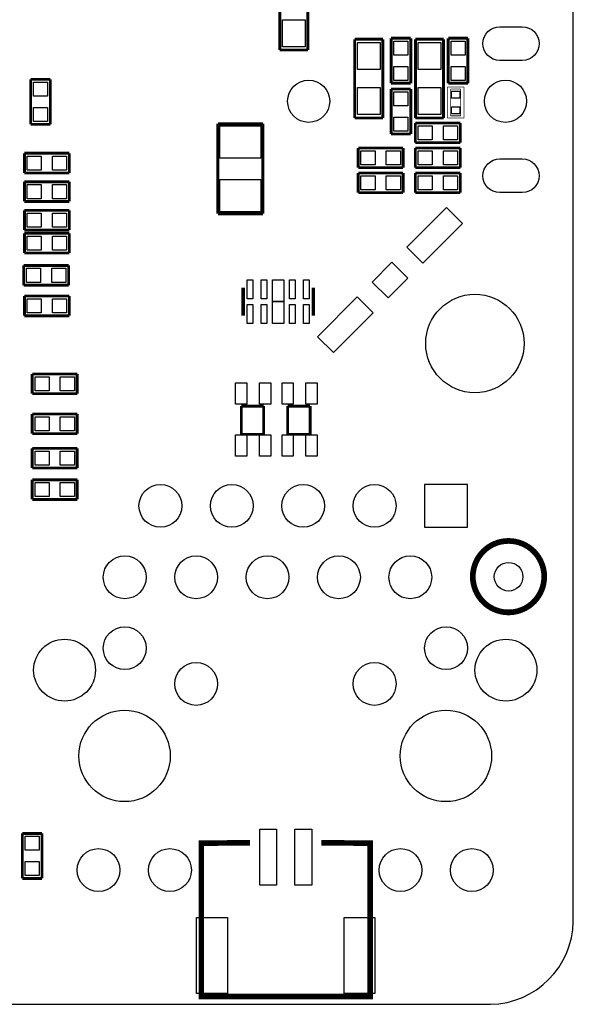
# Model space of a CAD drawing. Extents: x 0 to 59, y 0 to 85.
# Tile 2 of 8: x 36.3 to 56, y 0 to 35. Entities that reach past the tile are written whole.
import ezdxf

# ---------------------------------------------------------------- set-up
doc = ezdxf.new("R2010")
doc.units = 0
for name, color, linetype in [('BG_OUTLINE', 2, 'CONTINUOUS'), ('PG_SILKSCREEN_TOP', 3, 'CONTINUOUS'), ('PIN_TOP', 4, 'CONTINUOUS')]:
    doc.layers.add(name, color=color, linetype=linetype)

msp = doc.modelspace()

# ---------------------------------------------------------------- linework, layer by layer
at = {"layer": 'BG_OUTLINE'}
msp.add_lwpolyline([(3.005023, 0), (53.054402, 0, 0.404077), (56.00192, 2.947492), (56.00192, 82.002986, 0.414126), (53.00312, 85.001684), (3.03342, 85.001684, 0.419609), (0, 81.968391), (0, 3.004998, 0.414196)], format="xyb", close=True, dxfattribs=at)
at = {"layer": 'PG_SILKSCREEN_TOP'}
for points, const_width in [([(45.560412, 33.930996), (45.560412, 36.730991)], 0.1), ([(46.56041, 36.730991), (46.56041, 33.930996)], 0.1), ([(48.227412, 31.517996), (48.227412, 34.317991)], 0.1), ([(48.227412, 34.317991), (49.22741, 34.317991)], 0.1), ([(49.22741, 34.317991), (49.22741, 31.517996)], 0.1), ([(49.520399, 32.752995), (49.520399, 34.352992)], 0.1), ([(49.520399, 34.352992), (50.220397, 34.352992)], 0.1), ([(50.220397, 34.352992), (50.220397, 32.752995)], 0.1), ([(50.386412, 31.517996), (50.386412, 34.317991)], 0.1), ([(50.386412, 34.317991), (51.38641, 34.317991)], 0.1), ([(51.38641, 34.317991), (51.38641, 31.517996)], 0.1), ([(51.552399, 32.752995), (51.552399, 34.352992)], 0.1), ([(51.552399, 34.352992), (52.252397, 34.352992)], 0.1), ([(52.252397, 34.352992), (52.252397, 32.752995)], 0.1), ([(46.56041, 33.930996), (45.560412, 33.930996)], 0.1), ([(36.696218, 31.293791), (36.696218, 32.893787)], 0.1), ([(36.696218, 32.893787), (37.396217, 32.893787)], 0.1), ([(37.396217, 32.893787), (37.396217, 31.293791)], 0.1), ([(49.520348, 30.950002), (49.520348, 32.549998)], 0.1), ([(49.520348, 32.549998), (50.220347, 32.549998)], 0.1), ([(50.220397, 32.752995), (49.520399, 32.752995)], 0.1), ([(50.220347, 32.549998), (50.220347, 30.950002)], 0.1), ([(52.252397, 32.752995), (51.552399, 32.752995)], 0.1), ([(51.516001, 31.51759), (51.516001, 32.61741)], 0.0254), ([(51.516001, 32.61741), (52.115999, 32.61741)], 0.0254), ([(52.115999, 32.61741), (52.115999, 31.51759)], 0.0254), ([(51.640994, 32.542505), (51.991006, 32.542505)], 0.0254), ([(51.640994, 31.592495), (51.640994, 32.542505)], 0.0254), ([(51.991006, 32.542505), (51.991006, 31.592495)], 0.0254), ([(49.22741, 31.517996), (48.227412, 31.517996)], 0.1), ([(51.38641, 31.517996), (50.386412, 31.517996)], 0.1), ([(52.115999, 31.51759), (51.516001, 31.51759)], 0.0254), ([(51.991006, 31.592495), (51.640994, 31.592495)], 0.0254), ([(37.396217, 31.293791), (36.696218, 31.293791)], 0.1), ([(43.358206, 28.109824), (43.358206, 31.309818)], 0.1), ([(43.358206, 31.309818), (44.958203, 31.309818)], 0.1), ([(44.958203, 31.309818), (44.958203, 28.109824)], 0.1), ([(50.381002, 30.637988), (50.381002, 31.337987)], 0.1), ([(50.381002, 31.337987), (51.980998, 31.337987)], 0.1), ([(51.980998, 31.337987), (51.980998, 30.637988)], 0.1), ([(50.220347, 30.950002), (49.520348, 30.950002)], 0.1), ([(48.349002, 29.749013), (48.349002, 30.449012)], 0.1), ([(48.349002, 30.449012), (49.948998, 30.449012)], 0.1), ([(49.948998, 30.449012), (49.948998, 29.749013)], 0.1), ([(51.980998, 30.637988), (50.381002, 30.637988)], 0.1), ([(50.381002, 30.449012), (51.980998, 30.449012)], 0.1), ([(50.381002, 29.749013), (50.381002, 30.449012)], 0.1), ([(51.980998, 30.449012), (51.980998, 29.749013)], 0.1), ([(36.478007, 30.263186), (38.078004, 30.263186)], 0.1), ([(36.478007, 29.563187), (36.478007, 30.263186)], 0.1), ([(38.078004, 30.263186), (38.078004, 29.563187)], 0.1), ([(49.948998, 29.749013), (48.349002, 29.749013)], 0.1), ([(51.980998, 29.749013), (50.381002, 29.749013)], 0.1), ([(38.078004, 29.563187), (36.478007, 29.563187)], 0.1), ([(48.349002, 29.559987), (49.948998, 29.559987)], 0.1), ([(48.349002, 28.859988), (48.349002, 29.559987)], 0.1), ([(49.948998, 29.559987), (49.948998, 28.859988)], 0.1), ([(50.381002, 28.859988), (50.381002, 29.560012)], 0.1), ([(50.381002, 29.560012), (51.980998, 29.560012)], 0.1), ([(51.980998, 29.560012), (51.980998, 28.859988)], 0.1), ([(36.478007, 29.247186), (38.078004, 29.247186)], 0.1), ([(36.478007, 28.547187), (36.478007, 29.247186)], 0.1), ([(38.078004, 29.247186), (38.078004, 28.547187)], 0.1), ([(49.948998, 28.859988), (48.349002, 28.859988)], 0.1), ([(51.980998, 28.859988), (50.381002, 28.859988)], 0.1), ([(38.078004, 28.547187), (36.478007, 28.547187)], 0.1), ([(36.478007, 28.231033), (38.078004, 28.231033)], 0.1), ([(36.478007, 27.531035), (36.478007, 28.231033)], 0.1), ([(38.078004, 28.231033), (38.078004, 27.531035)], 0.1), ([(44.958203, 28.109824), (43.358206, 28.109824)], 0.1), ([(38.078004, 27.531035), (36.478007, 27.531035)], 0.1), ([(36.478007, 27.418208), (38.078004, 27.418208)], 0.1), ([(36.478007, 26.718209), (36.478007, 27.418208)], 0.1), ([(38.078004, 27.418208), (38.078004, 26.718209)], 0.1), ([(38.078004, 26.718209), (36.478007, 26.718209)], 0.1), ([(36.449406, 26.271576), (38.049403, 26.271576)], 0.1), ([(36.449406, 25.571577), (36.449406, 26.271576)], 0.1), ([(38.049403, 26.271576), (38.049403, 25.571577)], 0.1), ([(38.049403, 25.571577), (36.449406, 25.571577)], 0.1), ([(36.477981, 25.183186), (38.078004, 25.183186)], 0.1), ([(36.477981, 24.483187), (36.477981, 25.183186)], 0.1), ([(38.078004, 25.183186), (38.078004, 24.483187)], 0.1), ([(44.254395, 25.485522), (44.254395, 24.485524)], 0.127), ([(46.75439, 25.485522), (46.75439, 24.485524)], 0.127), ([(38.078004, 24.483187), (36.477981, 24.483187)], 0.1), ([(36.754206, 22.410776), (38.354203, 22.410776)], 0.1), ([(36.754206, 21.710777), (36.754206, 22.410776)], 0.1), ([(38.354203, 22.410776), (38.354203, 21.710777)], 0.1), ([(38.354203, 21.710777), (36.754206, 21.710777)], 0.1), ([(36.754181, 20.988376), (38.354203, 20.988376)], 0.1), ([(36.754181, 20.288377), (36.754181, 20.988376)], 0.1), ([(38.354203, 20.988376), (38.354203, 20.288377)], 0.1), ([(44.190387, 20.269429), (44.190387, 21.269427)], 0.1), ([(44.190387, 21.269427), (44.990385, 21.269427)], 0.1), ([(44.990385, 21.269427), (44.990385, 20.269429)], 0.1), ([(45.841412, 20.269403), (45.841412, 21.269401)], 0.1), ([(45.841412, 21.269401), (46.64141, 21.269401)], 0.1), ([(46.64141, 21.269401), (46.64141, 20.269403)], 0.1), ([(38.354203, 20.288377), (36.754181, 20.288377)], 0.1), ([(44.990385, 20.269429), (44.190387, 20.269429)], 0.1), ([(46.64141, 20.269403), (45.841412, 20.269403)], 0.1), ([(36.754206, 19.769176), (38.354203, 19.769176)], 0.1), ([(36.754206, 19.069177), (36.754206, 19.769176)], 0.1), ([(38.354203, 19.769176), (38.354203, 19.069177)], 0.1), ([(38.354203, 19.069177), (36.754206, 19.069177)], 0.1), ([(36.754206, 18.651576), (38.354203, 18.651576)], 0.1), ([(36.754206, 17.951577), (36.754206, 18.651576)], 0.1), ([(38.354203, 18.651576), (38.354203, 17.951577)], 0.1), ([(38.354203, 17.951577), (36.754206, 17.951577)], 0.1), ([(36.403407, 4.475988), (36.403407, 6.075985)], 0.1), ([(36.403407, 6.075985), (37.103406, 6.075985)], 0.1), ([(37.103406, 6.075985), (37.103406, 4.475988)], 0.1), ([(44.5008, 5.7404), (42.770806, 5.732399), (42.770806, 0.282397), (48.770794, 0.282397), (48.770794, 5.732399), (47.0408, 5.7404)], 0.2), ([(37.103406, 4.475988), (36.403407, 4.475988)], 0.1)]:
    msp.add_lwpolyline(points, dxfattribs=dict(at, const_width=const_width))
at = {"layer": 'PG_SILKSCREEN_TOP', "const_width": 0.2032}
for points in [[(54.9672, 15.206904, 0.999993), (52.4272, 15.206904)], [(52.4272, 15.206904, 1.000007), (54.9672, 15.206904)]]:
    msp.add_lwpolyline(points, format="xyb", dxfattribs=at)
at = {"layer": 'PIN_TOP'}
for points in [[(45.660412, 35.010992), (46.46041, 35.010992), (46.46041, 34.050999), (45.660412, 34.050999)], [(48.327412, 34.197989), (49.12741, 34.197989), (49.12741, 33.237995), (48.327412, 33.237995)], [(49.620411, 34.253005), (50.12041, 34.253005), (50.12041, 33.753006), (49.620411, 33.753006)], [(50.486412, 34.197989), (51.28641, 34.197989), (51.28641, 33.237995), (50.486412, 33.237995)], [(51.652411, 34.253005), (52.15241, 34.253005), (52.15241, 33.753006), (51.652411, 33.753006)], [(49.620411, 33.352981), (50.12041, 33.352981), (50.12041, 32.852982), (49.620411, 32.852982)], [(51.652411, 33.352981), (52.15241, 33.352981), (52.15241, 32.852982), (51.652411, 32.852982)], [(37.296204, 32.293801), (36.796205, 32.293801), (36.796205, 32.7938), (37.296204, 32.7938)], [(48.327412, 32.597992), (49.12741, 32.597992), (49.12741, 31.637999), (48.327412, 31.637999)], [(50.486412, 32.597992), (51.28641, 32.597992), (51.28641, 31.637999), (50.486412, 31.637999)], [(50.120359, 31.950012), (49.62036, 31.950012), (49.62036, 32.450011), (50.120359, 32.450011)], [(51.666, 32.467563), (51.966, 32.467563), (51.966, 32.217652), (51.666, 32.217652)], [(37.296204, 31.393778), (36.796205, 31.393778), (36.796205, 31.893777), (37.296204, 31.893777)], [(51.666, 31.917348), (51.966, 31.917348), (51.966, 31.667437), (51.666, 31.667437)], [(50.120359, 31.049989), (49.62036, 31.049989), (49.62036, 31.549988), (50.120359, 31.549988)], [(44.88321, 30.084827), (43.4332, 30.084827), (43.4332, 31.234837), (44.88321, 31.234837)], [(50.980988, 31.237999), (50.980988, 30.738), (50.480989, 30.738), (50.480989, 31.237999)], [(51.881011, 31.237999), (51.881011, 30.738), (51.381012, 30.738), (51.381012, 31.237999)], [(36.577981, 29.663161), (36.577981, 30.16316), (37.07798, 30.16316), (37.07798, 29.663161)], [(37.478005, 29.663161), (37.478005, 30.16316), (37.978004, 30.16316), (37.978004, 29.663161)], [(48.948988, 30.348999), (48.948988, 29.849), (48.448989, 29.849), (48.448989, 30.348999)], [(49.849011, 30.348999), (49.849011, 29.849), (49.349012, 29.849), (49.349012, 30.348999)], [(50.480976, 29.848988), (50.480976, 30.348987), (50.980975, 30.348987), (50.980975, 29.848988)], [(51.381, 29.848988), (51.381, 30.348987), (51.880999, 30.348987), (51.880999, 29.848988)], [(48.448976, 28.959988), (48.448976, 29.459987), (48.948975, 29.459987), (48.948975, 28.959988)], [(49.349, 28.959988), (49.349, 29.459987), (49.848999, 29.459987), (49.848999, 28.959988)], [(50.980988, 29.459999), (50.980988, 28.960001), (50.480989, 28.960001), (50.480989, 29.459999)], [(51.881011, 29.459999), (51.881011, 28.960001), (51.381012, 28.960001), (51.381012, 29.459999)], [(36.577981, 28.647161), (36.577981, 29.14716), (37.07798, 29.14716), (37.07798, 28.647161)], [(37.478005, 28.647161), (37.478005, 29.14716), (37.978004, 29.14716), (37.978004, 28.647161)], [(44.88321, 28.184805), (43.4332, 28.184805), (43.4332, 29.334816), (44.88321, 29.334816)], [(36.577981, 27.631009), (36.577981, 28.131008), (37.07798, 28.131008), (37.07798, 27.631009)], [(37.478005, 27.631009), (37.478005, 28.131008), (37.978004, 28.131008), (37.978004, 27.631009)], [(50.647644, 26.355261), (50.081959, 26.920945), (51.49617, 28.335156), (52.061855, 27.769471)], [(36.577981, 26.818209), (36.577981, 27.318208), (37.07798, 27.318208), (37.07798, 26.818209)], [(37.478005, 26.818209), (37.478005, 27.318208), (37.978004, 27.318208), (37.978004, 26.818209)], [(49.410191, 25.117808), (48.844507, 25.683492), (49.551612, 26.390598), (50.117297, 25.824914)], [(36.549381, 25.671577), (36.549381, 26.171576), (37.04938, 26.171576), (37.04938, 25.671577)], [(37.449404, 25.671577), (37.449404, 26.171576), (37.949403, 26.171576), (37.949403, 25.671577)], [(44.404407, 25.085396), (44.404407, 25.760401), (44.604407, 25.760401), (44.604407, 25.085396)], [(44.904406, 25.085396), (44.904406, 25.760401), (45.104406, 25.760401), (45.104406, 25.085396)], [(45.304405, 24.985421), (45.304405, 25.760426), (45.704404, 25.760426), (45.704404, 24.985421)], [(45.904404, 25.085396), (45.904404, 25.760401), (46.104404, 25.760401), (46.104404, 25.085396)], [(46.404403, 25.085396), (46.404403, 25.760401), (46.604403, 25.760401), (46.604403, 25.085396)], [(36.577981, 24.583187), (36.577981, 25.083186), (37.07798, 25.083186), (37.07798, 24.583187)], [(37.478005, 24.583187), (37.478005, 25.083186), (37.978004, 25.083186), (37.978004, 24.583187)], [(44.404407, 24.210416), (44.404407, 24.885421), (44.604407, 24.885421), (44.604407, 24.210416)], [(44.904406, 24.210416), (44.904406, 24.885421), (45.104406, 24.885421), (45.104406, 24.210416)], [(45.304405, 24.210416), (45.304405, 24.985421), (45.704404, 24.985421), (45.704404, 24.210416)], [(45.904404, 24.210416), (45.904404, 24.885421), (46.104404, 24.885421), (46.104404, 24.210416)], [(46.404403, 24.210416), (46.404403, 24.885421), (46.604403, 24.885421), (46.604403, 24.210416)], [(47.465633, 23.17325), (46.899949, 23.738935), (48.31416, 25.153145), (48.879844, 24.587461)], [(36.854181, 21.810751), (36.854181, 22.31075), (37.35418, 22.31075), (37.35418, 21.810751)], [(37.754204, 21.810751), (37.754204, 22.31075), (38.254203, 22.31075), (38.254203, 21.810751)], [(44.390386, 21.344433), (43.990387, 21.344433), (43.990387, 22.094444), (44.390386, 22.094444)], [(45.240397, 21.344433), (44.840398, 21.344433), (44.840398, 22.094444), (45.240397, 22.094444)], [(46.041412, 21.344407), (45.641412, 21.344407), (45.641412, 22.094419), (46.041412, 22.094419)], [(46.891423, 21.344407), (46.491423, 21.344407), (46.491423, 22.094419), (46.891423, 22.094419)], [(36.854181, 20.388351), (36.854181, 20.88835), (37.35418, 20.88835), (37.35418, 20.388351)], [(37.754204, 20.388351), (37.754204, 20.88835), (38.254203, 20.88835), (38.254203, 20.388351)], [(44.390386, 19.494424), (43.990387, 19.494424), (43.990387, 20.244435), (44.390386, 20.244435)], [(45.240397, 19.494424), (44.840398, 19.494424), (44.840398, 20.244435), (45.240397, 20.244435)], [(46.041412, 19.494398), (45.641412, 19.494398), (45.641412, 20.24441), (46.041412, 20.24441)], [(46.891423, 19.494398), (46.491423, 19.494398), (46.491423, 20.24441), (46.891423, 20.24441)], [(36.854181, 19.169177), (36.854181, 19.669176), (37.35418, 19.669176), (37.35418, 19.169177)], [(37.754204, 19.169177), (37.754204, 19.669176), (38.254203, 19.669176), (38.254203, 19.169177)], [(36.854181, 18.051577), (36.854181, 18.551576), (37.35418, 18.551576), (37.35418, 18.051577)], [(37.754204, 18.051577), (37.754204, 18.551576), (38.254203, 18.551576), (38.254203, 18.051577)], [(52.236421, 16.961002), (52.236421, 18.485002), (50.712421, 18.485002), (50.712421, 16.961002)], [(36.50342, 5.975998), (37.003419, 5.975998), (37.003419, 5.475999), (36.50342, 5.475999)], [(44.845808, 4.232402), (44.845808, 6.232398), (45.445807, 6.232398), (45.445807, 4.232402)], [(46.095793, 4.232402), (46.095793, 6.232398), (46.695792, 6.232398), (46.695792, 4.232402)], [(36.50342, 5.075974), (37.003419, 5.075974), (37.003419, 4.575975), (36.50342, 4.575975)], [(42.5958, 0.382397), (42.5958, 3.082392), (43.695798, 3.082392), (43.695798, 0.382397)], [(47.845777, 0.382397), (47.845777, 3.082392), (48.945775, 3.082392), (48.945775, 0.382397)]]:
    msp.add_lwpolyline(points, close=True, dxfattribs=at)
for points in [[(54.188004, 33.561604), (53.388006, 33.561604, -1), (53.388006, 34.761602), (54.188004, 34.761602, -1)], [(54.188004, 28.861588), (53.388006, 28.861588, -1), (53.388006, 30.061586), (54.188004, 30.061586, -1)]]:
    msp.add_lwpolyline(points, format="xyb", close=True, dxfattribs=at)
for centre, radius in [((46.587994, 32.111594), 0.749999), ((53.588006, 32.111594), 0.749999), ((52.501419, 23.497997), 1.749996), ((41.314421, 17.723002), 0.762), ((43.854421, 17.723002), 0.762), ((46.394421, 17.723002), 0.762), ((48.934421, 17.723002), 0.762), ((40.044421, 15.183002), 0.762), ((42.584421, 15.183002), 0.762), ((45.124421, 15.183002), 0.762), ((47.664421, 15.183002), 0.762), ((50.204421, 15.183002), 0.762), ((53.700401, 15.204516), 0.508), ((40.044421, 12.662992), 0.762), ((51.474421, 12.662992), 0.762), ((37.90442, 11.883009), 1.099998), ((53.604414, 11.883009), 1.099998), ((42.584421, 11.392992), 0.762), ((48.934421, 11.392992), 0.762), ((40.039417, 8.833002), 1.625003), ((51.469417, 8.833002), 1.625003), ((39.114425, 4.77299), 0.762), ((41.654425, 4.77299), 0.762), ((49.854409, 4.77299), 0.762), ((52.394409, 4.77299), 0.762)]:
    msp.add_circle(centre, radius, dxfattribs=at)

doc.saveas('drawing.dxf')
